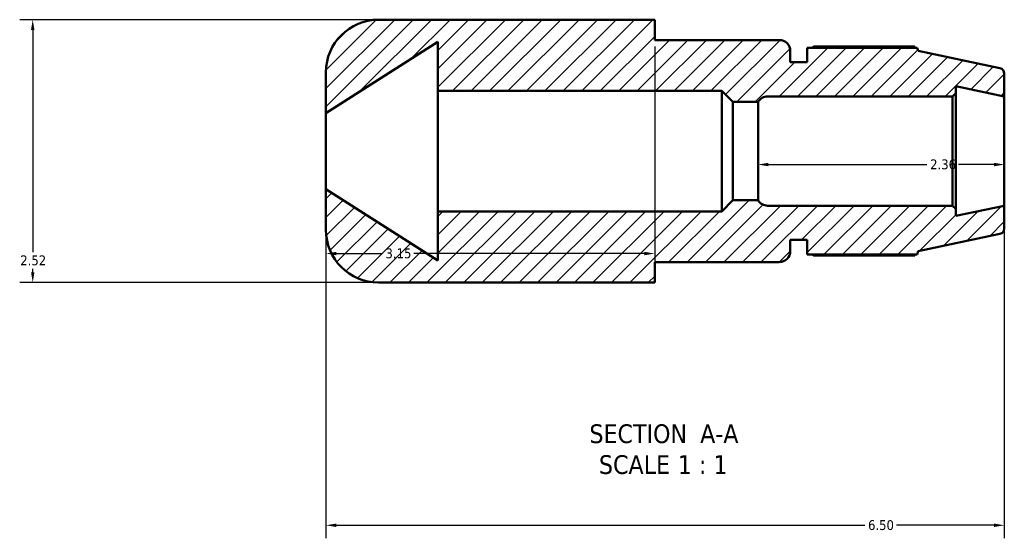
# Model space of a CAD drawing. Header units: inches. Extents: x 0.1 to 43.8, y -12 to 27.8.
# Tile 1 of 6: x 12.7 to 22.1, y -12 to -7. Entities that reach past the tile are written whole.
import ezdxf

# ---------------------------------------------------------------- set-up
doc = ezdxf.new("R2010")
doc.units = ezdxf.units.IN
doc.header["$MEASUREMENT"] = 0
for name, color, linetype, lineweight in [('Dimension (ANSI)', 7, 'Continuous', 25), ('Hatch (ANSI)', 7, 'Continuous', 18), ('Symbol (ANSI)', 7, 'Continuous', 25), ('Visible (ANSI)', 7, 'Continuous', 50)]:
    doc.layers.add(name, color=color, linetype=linetype, lineweight=lineweight)
doc.styles.add('Label Text (ANSI)', font='tahoma.ttf')
doc.styles.add('Note Text (ANSI)', font='tahoma.ttf')
doc.dimstyles.new('Default (ANSI)', dxfattribs={"dimtxt": 0.094488, "dimasz": 0.098425, "dimexe": 0.125, "dimexo": 0.0625, "dimgap": 0.031496, "dimtad": 0, "dimtih": 1, "dimtoh": 1, "dimrnd": 1e-08, "dimzin": 4, "dimdsep": 46, "dimtxsty": 'Note Text (ANSI)', "dimcen": 0.09, "dimdle": 0.393701, "dimclrd": 256, "dimclre": 256, "dimclrt": 5, "dimadec": 0, "dimazin": 1, "dimtfac": 1, "dimtofl": 0, "dimtmove": 0, "dimatfit": 3, "dimfxl": 1, "dimtolj": 1, "dimtzin": 4, "dimlwd": -1, "dimlwe": -1, "dimarcsym": 0})

# ---------------------------------------------------------------- blocks, each defined once
blk = doc.blocks.new('*D7')
at = {"layer": 'Defpoints', "color": 0, "transparency": 16777216}
for p in [(15.6369, -8.6641), (22.1369, -8.8227), (22.1369, -11.8871)]:
    blk.add_point(p, dxfattribs=at)
at = {"layer": 'Dimension (ANSI)', "transparency": 16777216}
for p, q in [((15.6369, -8.7266), (15.6369, -12.0121)), ((22.1369, -8.8852), (22.1369, -12.0121)), ((15.7353, -11.8871), (20.7996, -11.8871)), ((22.0384, -11.8871), (21.1041, -11.8871))]:
    blk.add_line(p, q, dxfattribs=at)
for points in [[(15.7353, -11.8707), (15.7353, -11.9036), (15.6369, -11.8871)], [(22.0384, -11.8707), (22.0384, -11.9036), (22.1369, -11.8871)]]:
    blk.add_solid(points, dxfattribs=at)
at = {"layer": 'Dimension (ANSI)', "color": 5, "transparency": 16777216, "insert": (20.8311, -11.838), "char_height": 0.09449, "attachment_point": 1, "style": 'Note Text (ANSI)'}
blk.add_mtext('\\A1;6.50', dxfattribs=at)
blk = doc.blocks.new('*D8')
at = {"layer": 'Defpoints', "color": 0, "transparency": 16777216}
for p in [(16.1409, -7.0391), (12.8272, -9.5591), (16.1409, -9.5591)]:
    blk.add_point(p, dxfattribs=at)
at = {"layer": 'Dimension (ANSI)', "transparency": 16777216}
for p, q in [((16.0784, -7.0391), (12.7022, -7.0391)), ((12.8272, -7.1375), (12.8272, -9.2678)), ((12.8272, -9.4607), (12.8272, -9.4292)), ((16.0784, -9.5591), (12.7022, -9.5591))]:
    blk.add_line(p, q, dxfattribs=at)
for points in [[(12.8108, -7.1375), (12.8437, -7.1375), (12.8272, -7.0391)], [(12.8108, -9.4607), (12.8437, -9.4607), (12.8272, -9.5591)]]:
    blk.add_solid(points, dxfattribs=at)
at = {"layer": 'Dimension (ANSI)', "color": 5, "transparency": 16777216, "insert": (12.7075, -9.2993), "char_height": 0.09449, "attachment_point": 1, "style": 'Note Text (ANSI)'}
blk.add_mtext('\\A1;2.52', dxfattribs=at)
blk = doc.blocks.new('*D10')
at = {"layer": 'Defpoints', "color": 0, "transparency": 16777216}
for p in [(19.7769, -8.2991), (22.1369, -8.2991), (22.1369, -8.428)]:
    blk.add_point(p, dxfattribs=at)
at = {"layer": 'Dimension (ANSI)', "transparency": 16777216}
for p, q in [((19.8753, -8.428), (21.3948, -8.428)), ((22.0384, -8.428), (21.6989, -8.428))]:
    blk.add_line(p, q, dxfattribs=at)
for points in [[(19.8753, -8.4116), (19.8753, -8.4444), (19.7769, -8.428)], [(22.0384, -8.4116), (22.0384, -8.4444), (22.1369, -8.428)]]:
    blk.add_solid(points, dxfattribs=at)
at = {"layer": 'Dimension (ANSI)', "color": 5, "transparency": 16777216, "insert": (21.4263, -8.3788), "char_height": 0.09449, "attachment_point": 1, "style": 'Note Text (ANSI)'}
blk.add_mtext('\\A1;2.36', dxfattribs=at)
blk = doc.blocks.new('*D11')
at = {"layer": 'Defpoints', "color": 0, "transparency": 16777216}
for p in [(18.7869, -7.2341), (15.6369, -8.6641), (15.6369, -9.2814)]:
    blk.add_point(p, dxfattribs=at)
at = {"layer": 'Dimension (ANSI)', "transparency": 16777216}
for p, q in [((18.7869, -7.2966), (18.7869, -9.4064)), ((15.6369, -8.7266), (15.6369, -9.4064)), ((15.7353, -9.2814), (16.1757, -9.2814)), ((18.6884, -9.2814), (16.478, -9.2814))]:
    blk.add_line(p, q, dxfattribs=at)
for points in [[(15.7353, -9.265), (15.7353, -9.2978), (15.6369, -9.2814)], [(18.6884, -9.265), (18.6884, -9.2978), (18.7869, -9.2814)]]:
    blk.add_solid(points, dxfattribs=at)
at = {"layer": 'Dimension (ANSI)', "color": 5, "transparency": 16777216, "insert": (16.2072, -9.2322), "char_height": 0.09449, "attachment_point": 1, "style": 'Note Text (ANSI)'}
blk.add_mtext('\\A1;3.15', dxfattribs=at)

msp = doc.modelspace()

# ---------------------------------------------------------------- hatches: boundary and pattern name
at = {"layer": 'Hatch (ANSI)'}
h = msp.add_hatch(dxfattribs=at)
h.set_pattern_fill('ANSI31', color=256, style=0)
edge = h.paths.add_edge_path()
edge.add_ellipse((22.0845, -9.0422), major_axis=(0.0512, 0.0109), ratio=1, start_angle=270, end_angle=348)
edge.add_line((22.1369, -9.0422), (22.1369, -8.8227))
edge.add_line((22.1369, -8.8227), (21.6726, -8.9214))
edge.add_line((21.6726, -8.9214), (21.6726, -8.8542))
edge.add_line((21.6726, -8.8542), (21.6411, -8.8227))
edge.add_line((21.6411, -8.8227), (19.8686, -8.8227))
edge.add_ellipse((19.8686, -8.7162), major_axis=(-0.1065, 0), ratio=1, start_angle=30.55306, end_angle=90, ccw=False)
edge.add_line((19.7769, -8.7704), (19.5369, -8.7704))
edge.add_line((19.5369, -8.7704), (19.4303, -8.8769))
edge.add_line((19.4303, -8.8769), (16.7079, -8.8769))
edge.add_line((16.7079, -8.8769), (16.7079, -9.3467))
edge.add_line((16.7079, -9.3467), (15.6369, -8.6641))
edge.add_line((15.6369, -8.6641), (15.6369, -9.0551))
edge.add_ellipse((16.1409, -9.0551), major_axis=(0, -0.504), ratio=1, start_angle=270, end_angle=360)
edge.add_line((16.1409, -9.5591), (18.5853, -9.5591))
edge.add_line((18.5853, -9.5591), (18.7869, -9.5591))
edge.add_line((18.7869, -9.5591), (18.7869, -9.3641))
edge.add_line((18.7869, -9.3641), (19.9799, -9.3641))
edge.add_ellipse((19.9799, -9.2576), major_axis=(0.1065, 0), ratio=1, start_angle=270, end_angle=360)
edge.add_line((20.0864, -9.2576), (20.0864, -9.1511))
edge.add_line((20.0864, -9.1511), (20.2489, -9.1511))
edge.add_line((20.2489, -9.1511), (20.2489, -9.2896))
edge.add_line((20.2489, -9.2896), (21.3013, -9.2896))
edge.add_line((21.3013, -9.2896), (21.3109, -9.2601))
edge.add_line((21.3109, -9.2601), (22.0954, -9.0934))
edge = h.paths.add_edge_path()
edge.add_ellipse((22.0845, -7.5561), major_axis=(0, 0.0524), ratio=1, start_angle=270, end_angle=348)
edge.add_line((22.0954, -7.5049), (21.3109, -7.3381))
edge.add_line((21.3109, -7.3381), (21.3013, -7.3087))
edge.add_line((21.3013, -7.3087), (20.2489, -7.3087))
edge.add_line((20.2489, -7.3087), (20.2489, -7.4471))
edge.add_line((20.2489, -7.4471), (20.0864, -7.4471))
edge.add_line((20.0864, -7.4471), (20.0864, -7.3406))
edge.add_ellipse((19.9799, -7.3406), major_axis=(0, 0.1065), ratio=1, start_angle=270, end_angle=360)
edge.add_line((19.9799, -7.2341), (18.7869, -7.2341))
edge.add_line((18.7869, -7.2341), (18.7869, -7.0391))
edge.add_line((18.7869, -7.0391), (18.5853, -7.0391))
edge.add_line((18.5853, -7.0391), (16.1409, -7.0391))
edge.add_ellipse((16.1409, -7.5431), major_axis=(-0.504, 0), ratio=1, start_angle=270, end_angle=360)
edge.add_line((15.6369, -7.5431), (15.6369, -7.9341))
edge.add_line((15.6369, -7.9341), (16.7079, -7.2515))
edge.add_line((16.7079, -7.2515), (16.7079, -7.7213))
edge.add_line((16.7079, -7.7213), (19.4303, -7.7213))
edge.add_line((19.4303, -7.7213), (19.5369, -7.8279))
edge.add_line((19.5369, -7.8279), (19.7769, -7.8279))
edge.add_ellipse((19.8686, -7.882), major_axis=(-0.0917, 0.0541), ratio=1, start_angle=300.55306, end_angle=360, ccw=False)
edge.add_line((19.8686, -7.7755), (21.6411, -7.7755))
edge.add_line((21.6411, -7.7755), (21.6726, -7.7441))
edge.add_line((21.6726, -7.7441), (21.6726, -7.6768))
edge.add_line((21.6726, -7.6768), (22.1369, -7.7755))
edge.add_line((22.1369, -7.7755), (22.1369, -7.5561))

# ---------------------------------------------------------------- linework, layer by layer
at = {"layer": 'Visible (ANSI)'}
for p, q in [((18.5853, -7.0391), (16.1409, -7.0391)), ((18.7869, -7.0391), (18.5853, -7.0391)), ((18.7869, -7.2341), (18.7869, -7.0391)), ((15.6369, -7.9341), (16.7079, -7.2515)), ((16.7079, -7.2515), (16.7079, -7.7213)), ((19.9799, -7.2341), (18.7869, -7.2341)), ((20.0864, -7.4471), (20.0864, -7.3406)), ((21.3013, -7.3087), (20.2489, -7.3087)), ((20.2489, -7.3087), (20.2489, -7.4471)), ((21.2771, -7.297), (20.3128, -7.297)), ((21.3109, -7.3381), (21.3013, -7.3087)), ((22.0954, -7.5049), (21.3109, -7.3381)), ((20.2489, -7.4471), (20.0864, -7.4471)), ((15.6369, -7.5431), (15.6369, -7.9341)), ((22.1369, -7.7755), (22.1369, -7.5561)), ((16.7079, -7.7213), (19.4303, -7.7213)), ((16.7079, -8.8769), (16.7079, -7.7213)), ((19.4303, -7.7213), (19.5369, -7.8279)), ((19.4303, -8.8769), (19.4303, -7.7213)), ((21.6726, -7.7441), (21.6726, -7.6768)), ((21.6726, -7.6768), (22.1369, -7.7755)), ((19.5369, -7.8279), (19.7769, -7.8279)), ((19.5369, -8.7704), (19.5369, -7.8279)), ((19.7769, -8.7704), (19.7769, -7.8279)), ((19.8686, -7.7755), (21.6411, -7.7755)), ((21.6411, -7.7755), (21.6726, -7.7441)), ((21.6411, -7.7755), (21.6411, -8.8227)), ((21.6726, -8.8542), (21.6726, -7.7441)), ((22.1369, -8.8227), (22.1369, -7.7755)), ((15.6369, -8.6641), (15.6369, -7.9341)), ((16.7079, -9.3467), (15.6369, -8.6641)), ((15.6369, -8.6641), (15.6369, -9.0551)), ((19.5369, -8.7704), (19.4303, -8.8769)), ((19.7769, -8.7704), (19.5369, -8.7704)), ((21.6411, -8.8227), (19.8686, -8.8227)), ((21.6726, -8.8542), (21.6411, -8.8227)), ((22.1369, -8.8227), (21.6726, -8.9214)), ((21.6726, -8.9214), (21.6726, -8.8542)), ((22.1369, -9.0422), (22.1369, -8.8227)), ((19.4303, -8.8769), (16.7079, -8.8769)), ((16.7079, -8.8769), (16.7079, -9.3467)), ((20.0864, -9.2576), (20.0864, -9.1511)), ((20.0864, -9.1511), (20.2489, -9.1511)), ((20.2489, -9.1511), (20.2489, -9.2896)), ((21.3109, -9.2601), (22.0954, -9.0934)), ((20.2489, -9.2896), (21.3013, -9.2896)), ((20.3128, -9.3012), (21.2771, -9.3012)), ((21.3013, -9.2896), (21.3109, -9.2601)), ((18.7869, -9.5591), (18.7869, -9.3641)), ((18.7869, -9.3641), (19.9799, -9.3641)), ((16.1409, -9.5591), (18.5853, -9.5591)), ((18.5853, -9.5591), (18.7869, -9.5591))]:
    msp.add_line(p, q, dxfattribs=at)
for centre, radius, start, end in [((16.1409, -7.5431), 0.504, 90, 180), ((19.9799, -7.3406), 0.1065, 0, 90), ((22.0845, -7.5561), 0.0524, 0, 78), ((19.8686, -7.882), 0.1065, 90, 149.44694), ((19.8686, -8.7162), 0.1065, 210.55306, 270), ((16.1409, -9.0551), 0.504, 180, 270), ((22.0845, -9.0422), 0.0524, 282, 0), ((19.9799, -9.2576), 0.1065, 270, 0)]:
    msp.add_arc(centre, radius, start, end, dxfattribs=at)
for points, weights in [([(20.2942, -7.3087), (20.3033, -7.3029), (20.3128, -7.297)], [1.01238014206, 1.01459502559, 1.01666410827]), ([(21.2831, -7.3087), (21.2801, -7.3029), (21.2771, -7.297)], [1.00075762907, 1.00045285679, 1]), ([(20.3128, -9.3012), (20.3033, -9.2953), (20.2942, -9.2896)], [1.01666410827, 1.01459502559, 1.01238014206]), ([(21.2771, -9.3012), (21.2801, -9.2953), (21.2831, -9.2896)], [1, 1.00045285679, 1.00075762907])]:
    msp.add_rational_spline(points, weights, degree=2, dxfattribs=at)

# ---------------------------------------------------------------- texts
at = {"layer": 'Symbol (ANSI)', "char_height": 0.18, "attachment_point": 7, "style": 'Label Text (ANSI)'}
for s, insert in [('SECTION', (18.1615, -11.1026)), (' A-A', (19.155, -11.0988)), ('SCALE', (18.2528, -11.3984)), (' 1 : 1', (18.9405, -11.3952))]:
    msp.add_mtext(s, dxfattribs=dict(at, insert=insert))

# ---------------------------------------------------------------- dimensions: what is measured, and where the dimension line sits
at = {"layer": 'Dimension (ANSI)'}
for base, p1, p2, angle, override, picture, middle in [((12.8272, -9.5591), (16.1409, -7.0391), (16.1409, -9.5591), 90, {"dimgap": 0.031496, "dimdec": 2, "dimtol": 0, "dimlim": 0, "dimtp": 0, "dimtm": 0, "dimtdec": 2, "dimatfit": 1}, '*D8', (12.8272, -9.3485)), ((22.1369, -8.428), (19.7769, -8.2991), (22.1369, -8.2991), 180, {"dimgap": 0.031496, "dimtih": 0, "dimtoh": 0, "dimdec": 2, "dimse1": 1, "dimse2": 1, "dimtol": 0, "dimlim": 0, "dimtp": 0, "dimtm": 0, "dimtdec": 2, "dimatfit": 1}, '*D10', (21.5469, -8.428)), ((22.1369, -11.8871), (15.6369, -8.6641), (22.1369, -8.8227), 180, {"dimgap": 0.031496, "dimtih": 0, "dimtoh": 0, "dimdec": 2, "dimtol": 0, "dimlim": 0, "dimtp": 0, "dimtm": 0, "dimtdec": 2, "dimatfit": 1}, '*D7', (20.9519, -11.8871))]:
    dim = msp.add_linear_dim(base=base, p1=p1, p2=p2, angle=angle, dimstyle='Default (ANSI)', override=override, dxfattribs=at)
    dim.commit()
    dim.dimension.update_dxf_attribs({"geometry": picture, "text_midpoint": middle, "dimtype": 160})
dim = msp.add_linear_dim(base=(15.6369, -9.2814), p1=(18.7869, -7.2341), p2=(15.6369, -8.6641), dimstyle='Default (ANSI)', override={"dimgap": 0.031496, "dimtih": 0, "dimtoh": 0, "dimdec": 2, "dimtol": 0, "dimlim": 0, "dimtp": 0, "dimtm": 0, "dimtdec": 2, "dimatfit": 1}, dxfattribs=at)
dim.commit()
dim.dimension.update_dxf_attribs({"geometry": '*D11', "text_midpoint": (16.3269, -9.2814), "dimtype": 160})

doc.saveas('drawing.dxf')
